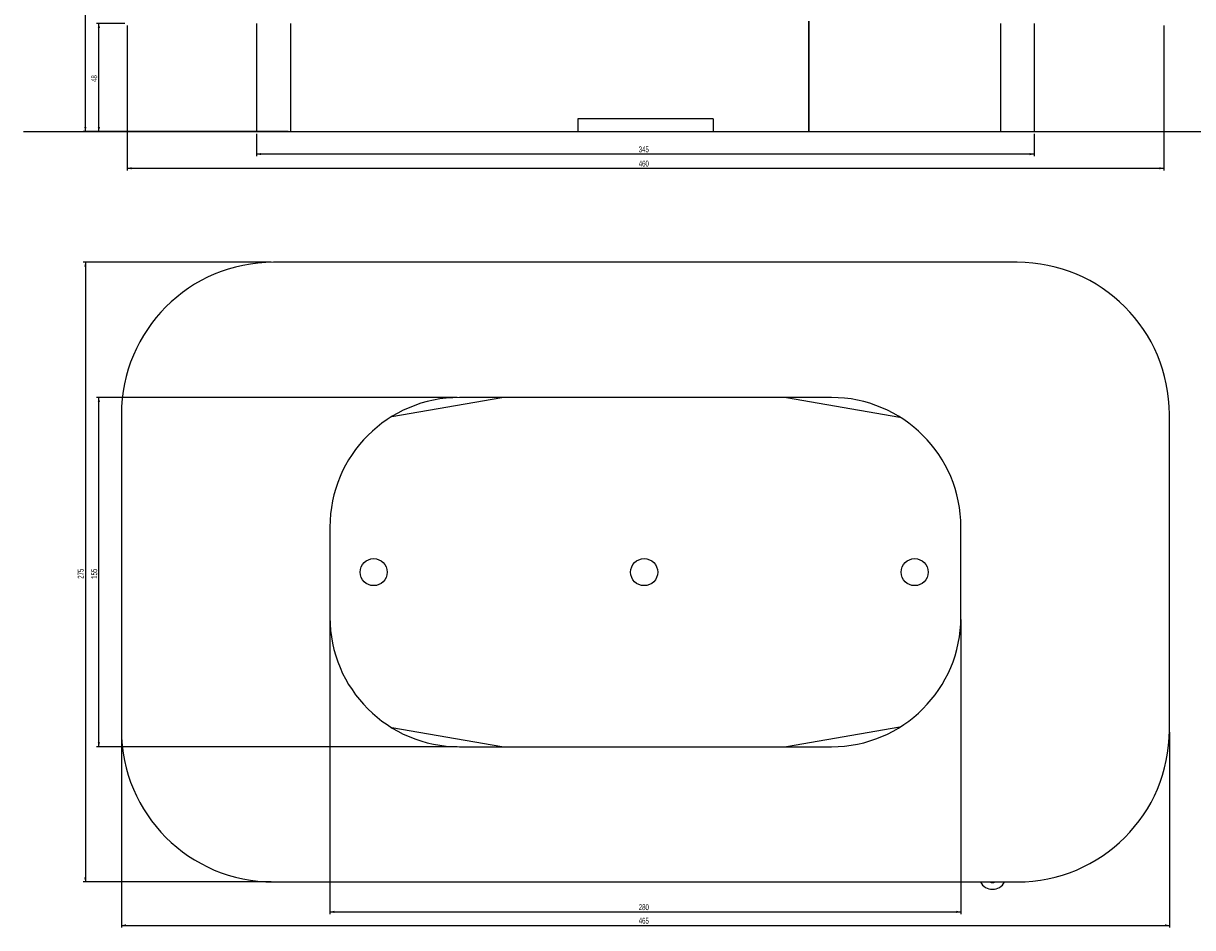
# Model space of a CAD drawing. Header units: millimetres. Extents: x 30 to 1061, y 34 to 1177.
# Tile 1 of 5: x 30 to 549, y 34 to 435. Entities that reach past the tile are written whole.
import ezdxf

# ---------------------------------------------------------------- set-up
doc = ezdxf.new("R2010")
doc.units = ezdxf.units.MM
doc.layers.add('FORMAT', color=7, linetype='Continuous')
doc.styles.add('SLDTEXTSTYLE0', font='TXT', dxfattribs={"width": 0.605})
doc.dimstyles.new('SLDDIMSTYLE0', dxfattribs={"dimtxt": 2.568319, "dimasz": 2, "dimexe": 0, "dimexo": 0.0625, "dimgap": 0.64208, "dimtad": 1, "dimrnd": 1e-09, "dimzin": 12, "dimdsep": 46, "dimtxsty": 'SLDTEXTSTYLE0', "dimsah": 1, "dimcen": 0.09, "dimadec": 0, "dimazin": 3, "dimtfac": 1, "dimtofl": 0, "dimtmove": 0, "dimatfit": 3, "dimfxl": 0, "dimfrac": 2, "dimtolj": 1, "dimtzin": 12, "dimarcsym": 0})

# ---------------------------------------------------------------- blocks, each defined once
blk = doc.blocks.new('_D')
at = {"layer": 'FORMAT'}
for p, q in [((72.88, 1177.32), (56.88, 1177.32)), ((57.87, 387.32), (57.87, 1177.32)), ((147.88, 387.32), (56.88, 387.32))]:
    blk.add_line(p, q, dxfattribs=at)
for points in [[(57.87, 1177.32), (57.37, 1175.32), (58.37, 1175.32)], [(57.87, 387.32), (58.37, 389.32), (57.37, 389.32)]]:
    blk.add_solid(points, dxfattribs=at)
at = {"layer": 'FORMAT', "insert": (54.46, 779.38), "char_height": 2.646, "attachment_point": 1, "rotation": 90, "style": 'SLDTEXTSTYLE0'}
blk.add_mtext('790', dxfattribs=at)
blk = doc.blocks.new('_D_1')
at = {"layer": 'FORMAT'}
for p, q in [((133.87, 386.33), (133.87, 376.33)), ((478.87, 386.33), (478.87, 376.33)), ((478.87, 377.32), (133.87, 377.32))]:
    blk.add_line(p, q, dxfattribs=at)
for points in [[(133.87, 377.32), (135.87, 376.82), (135.87, 377.82)], [(478.87, 377.32), (476.87, 377.82), (476.87, 376.82)]]:
    blk.add_solid(points, dxfattribs=at)
at = {"layer": 'FORMAT', "insert": (303.43, 380.73), "char_height": 2.646, "attachment_point": 1, "style": 'SLDTEXTSTYLE0'}
blk.add_mtext('345', dxfattribs=at)
blk = doc.blocks.new('_D_2')
at = {"layer": 'FORMAT'}
for p, q in [((76.37, 434.33), (76.37, 370.03)), ((536.37, 434.33), (536.37, 370.03)), ((76.37, 371.02), (536.37, 371.02))]:
    blk.add_line(p, q, dxfattribs=at)
for points in [[(76.37, 371.02), (78.37, 370.52), (78.37, 371.52)], [(536.37, 371.02), (534.37, 371.52), (534.37, 370.52)]]:
    blk.add_solid(points, dxfattribs=at)
at = {"layer": 'FORMAT', "insert": (303.43, 374.43), "char_height": 2.646, "attachment_point": 1, "style": 'SLDTEXTSTYLE0'}
blk.add_mtext('460', dxfattribs=at)
blk = doc.blocks.new('_D_3')
at = {"layer": 'FORMAT'}
for p, q in [((75.38, 435.32), (62.88, 435.32)), ((63.87, 387.32), (63.87, 435.32)), ((147.88, 387.32), (62.88, 387.32))]:
    blk.add_line(p, q, dxfattribs=at)
for points in [[(63.87, 435.32), (63.37, 433.32), (64.37, 433.32)], [(63.87, 387.32), (64.37, 389.32), (63.37, 389.32)]]:
    blk.add_solid(points, dxfattribs=at)
at = {"layer": 'FORMAT', "insert": (60.46, 409.36), "char_height": 2.646, "attachment_point": 1, "rotation": 90, "style": 'SLDTEXTSTYLE0'}
blk.add_mtext('48', dxfattribs=at)
blk = doc.blocks.new('_D_6')
at = {"layer": 'FORMAT'}
for p, q in [((140.38, 329.3), (56.88, 329.3)), ((57.87, 329.3), (57.87, 54.3)), ((140.38, 54.3), (56.88, 54.3))]:
    blk.add_line(p, q, dxfattribs=at)
for points in [[(57.87, 329.3), (57.37, 327.3), (58.37, 327.3)], [(57.87, 54.3), (58.37, 56.3), (57.37, 56.3)]]:
    blk.add_solid(points, dxfattribs=at)
at = {"layer": 'FORMAT', "insert": (54.46, 188.86), "char_height": 2.646, "attachment_point": 1, "rotation": 90, "style": 'SLDTEXTSTYLE0'}
blk.add_mtext('275', dxfattribs=at)
blk = doc.blocks.new('_D_7')
at = {"layer": 'FORMAT'}
for p, q in [((73.87, 120.81), (73.87, 34.05)), ((538.87, 120.81), (538.87, 34.05)), ((73.87, 35.04), (538.87, 35.04))]:
    blk.add_line(p, q, dxfattribs=at)
for points in [[(73.87, 35.04), (75.87, 34.54), (75.87, 35.54)], [(538.87, 35.04), (536.87, 35.54), (536.87, 34.54)]]:
    blk.add_solid(points, dxfattribs=at)
at = {"layer": 'FORMAT', "insert": (303.43, 38.45), "char_height": 2.646, "attachment_point": 1, "style": 'SLDTEXTSTYLE0'}
blk.add_mtext('465', dxfattribs=at)
blk = doc.blocks.new('_D_8')
at = {"layer": 'FORMAT'}
for p, q in [((166.37, 170.81), (166.37, 40.05)), ((446.37, 170.81), (446.37, 40.05)), ((166.37, 41.04), (446.37, 41.04))]:
    blk.add_line(p, q, dxfattribs=at)
for points in [[(166.37, 41.04), (168.37, 40.54), (168.37, 41.54)], [(446.37, 41.04), (444.37, 41.54), (444.37, 40.54)]]:
    blk.add_solid(points, dxfattribs=at)
at = {"layer": 'FORMAT', "insert": (303.43, 44.45), "char_height": 2.646, "attachment_point": 1, "style": 'SLDTEXTSTYLE0'}
blk.add_mtext('280', dxfattribs=at)
blk = doc.blocks.new('_D_9')
at = {"layer": 'FORMAT'}
for p, q in [((222.88, 269.3), (62.88, 269.3)), ((63.87, 114.3), (63.87, 269.3)), ((222.88, 114.3), (62.88, 114.3))]:
    blk.add_line(p, q, dxfattribs=at)
for points in [[(63.87, 269.3), (63.37, 267.3), (64.37, 267.3)], [(63.87, 114.3), (64.37, 116.3), (63.37, 116.3)]]:
    blk.add_solid(points, dxfattribs=at)
at = {"layer": 'FORMAT', "insert": (60.46, 188.86), "char_height": 2.646, "attachment_point": 1, "rotation": 90, "style": 'SLDTEXTSTYLE0'}
blk.add_mtext('155', dxfattribs=at)

msp = doc.modelspace()

# ---------------------------------------------------------------- linework, layer by layer
at = {"color": 7, "linetype": 'Continuous', "lineweight": 25}
for p, q in [((378.82, 436.323), (378.82, 387.323)), ((378.87, 387.323), (378.87, 436.323)), ((133.87, 435.323), (133.87, 387.323)), ((478.87, 435.323), (478.87, 387.323)), ((336.37, 392.923), (276.37, 392.923)), ((276.37, 392.923), (276.37, 387.323)), ((336.37, 392.923), (336.37, 387.323)), ((133.87, 387.323), (148.87, 387.323)), ((148.87, 387.323), (276.37, 387.323)), ((276.37, 387.323), (336.37, 387.323)), ((336.37, 387.323), (378.82, 387.323)), ((378.87, 387.323), (378.82, 387.323)), ((378.87, 387.323), (463.87, 387.323)), ((463.87, 387.323), (478.87, 387.323)), ((471.37, 329.299), (141.37, 329.299)), ((193.844, 260.837), (242.718, 269.299)), ((388.87, 269.299), (223.87, 269.299)), ((368.922, 269.299), (419.323, 260.572)), ((73.87, 261.799), (73.87, 121.799)), ((538.87, 121.799), (538.87, 261.799)), ((166.37, 211.799), (166.37, 171.799)), ((446.37, 171.799), (446.37, 211.799)), ((242.718, 114.299), (193.844, 122.761)), ((419.323, 123.026), (368.922, 114.299)), ((223.87, 114.299), (388.87, 114.299)), ((141.37, 54.299), (471.37, 54.299))]:
    msp.add_line(p, q, dxfattribs=at)
at = {"color": 8, "linetype": 'Continuous', "lineweight": 25}
for p, q in [((148.87, 435.323), (148.87, 387.323)), ((463.87, 435.323), (463.87, 387.323))]:
    msp.add_line(p, q, dxfattribs=at)
at = {"color": 7, "linetype": 'Continuous', "lineweight": 25}
for centre in [(185.82, 191.799), (305.82, 191.799), (425.82, 191.799)]:
    msp.add_circle(centre, 6, dxfattribs=at)
for centre, radius, start, end in [((141.37, 261.799), 67.5, 90, 180), ((471.37, 261.799), 67.5, 0, 90), ((223.87, 211.799), 57.5, 90, 180), ((388.87, 211.799), 57.5, 0, 90), ((223.87, 171.799), 57.5, 180, 270), ((388.87, 171.799), 57.5, 270, 0), ((141.37, 121.799), 67.5, 180, 270), ((471.37, 121.799), 67.5, 270, 0), ((460.37, 57.038), 6, 207.15752, 332.84248), ((460.37, 57.038), 3, 245.90596, 294.09404)]:
    msp.add_arc(centre, radius, start, end, dxfattribs=at)
at = {"layer": 'FORMAT'}
msp.add_line((30.376, 387.323), (1060.728, 387.323), dxfattribs=at)

# ---------------------------------------------------------------- dimensions: what is measured, and where the dimension line sits
for base, p1, p2, angle, picture, middle in [((57.87, 1177.323), (148.87, 387.323), (73.87, 1177.323), 90, '_D', (57.87, 782.323)), ((63.87, 435.323), (148.87, 387.323), (76.37, 435.323), 90, '_D_3', (63.87, 411.323)), ((57.87, 54.299), (141.37, 329.299), (141.37, 54.299), 90, '_D_6', (57.87, 191.799)), ((63.87, 269.299), (223.87, 114.299), (223.87, 269.299), 90, '_D_9', (63.87, 191.799)), ((538.87, 35.038), (73.87, 121.799), (538.87, 121.799), 0, '_D_7', (306.37, 35.038))]:
    dim = msp.add_linear_dim(base=base, p1=p1, p2=p2, angle=angle, dimstyle='SLDDIMSTYLE0', dxfattribs=at)
    dim.commit()
    dim.dimension.update_dxf_attribs({"geometry": picture, "text_midpoint": middle, "dimtype": 160})
for base, p1, p2, picture, middle in [((536.37, 371.023), (76.37, 435.323), (536.37, 435.323), '_D_2', (306.37, 371.023)), ((133.87, 377.323), (478.87, 387.323), (133.87, 387.323), '_D_1', (306.37, 377.323)), ((446.37, 41.038), (166.37, 171.799), (446.37, 171.799), '_D_8', (306.37, 41.038))]:
    dim = msp.add_linear_dim(base=base, p1=p1, p2=p2, dimstyle='SLDDIMSTYLE0', dxfattribs=at)
    dim.commit()
    dim.dimension.update_dxf_attribs({"geometry": picture, "text_midpoint": middle, "dimtype": 160})

doc.saveas('drawing.dxf')
